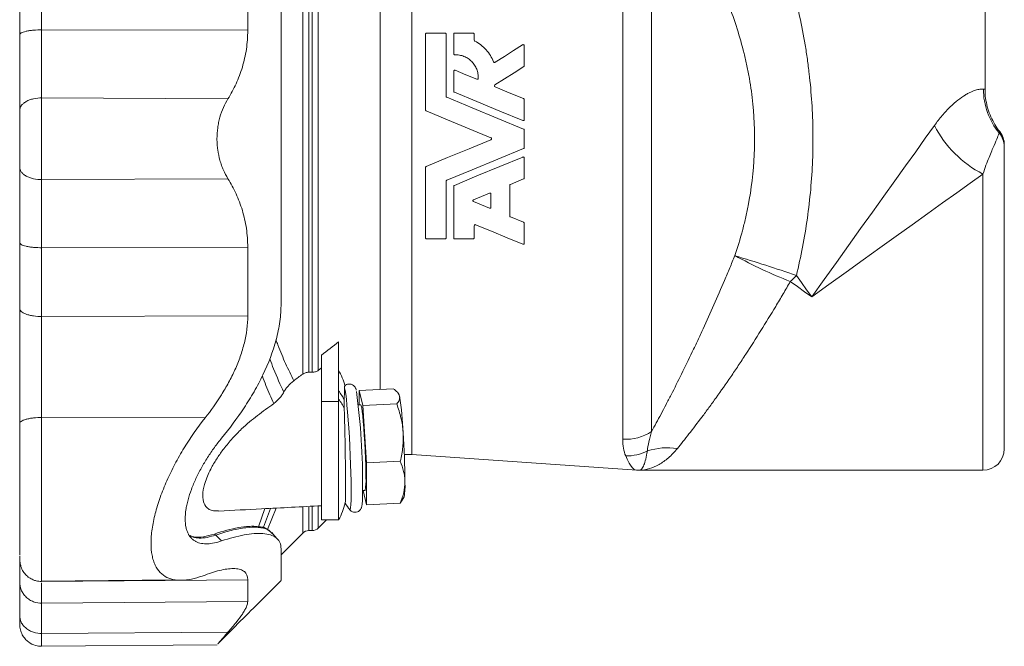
# Model space of a CAD drawing. Header units: millimetres. Extents: x 128 to 710, y 33 to 550.
# Tile 4 of 6: x 136 to 366, y 309 to 456. Entities that reach past the tile are written whole.
import ezdxf

# ---------------------------------------------------------------- set-up
doc = ezdxf.new("R2010")
doc.units = ezdxf.units.MM

msp = doc.modelspace()

# ---------------------------------------------------------------- linework, layer by layer
at = {"color": 8, "linetype": 'Continuous', "lineweight": 0}
for p, q in [((277.15, 357.73), (277.15, 505.03)), ((227.84, 501.58), (227.84, 354.16)), ((283.88, 490.15), (283.88, 359.55)), ((220.46, 486.38), (220.46, 369.36)), ((202.37, 372.91), (202.37, 482.83)), ((203.79, 482.39), (203.79, 373.35)), ((204.61, 373.36), (204.61, 482.38)), ((206.02, 481.94), (206.02, 373.8)), ((141.4, 453.3), (189.54, 453.21)), ((141.4, 437.41), (184.92, 437.19)), ((361.27, 350.46), (361.27, 419.63)), ((141.4, 418.33), (184.92, 418.55)), ((141.4, 402.44), (189.54, 402.53)), ((141.4, 386.36), (189.54, 386.52)), ((206.77, 366.54), (210.77, 366.54)), ((141.4, 362.78), (179.57, 362.69)), ((281.08, 350.46), (281.08, 350.46)), ((192.02, 337.29), (193.51, 341.5)), ((193.24, 337.16), (194.89, 341.57)), ((196.17, 341.63), (194.16, 336.61)), ((202.37, 335.78), (202.37, 341.81)), ((203.79, 341.88), (203.79, 336.37)), ((204.61, 336.37), (204.61, 341.92)), ((206.02, 341.99), (206.02, 336.96)), ((181.74, 335.57), (182.1, 335.35)), ((141.4, 324.51), (189.54, 324.9)), ((141.4, 319.43), (189.54, 319.84)), ((141.4, 312.35), (184.92, 312.66))]:
    msp.add_line(p, q, dxfattribs=at)
at = {"color": 7, "linetype": 'Continuous', "lineweight": 15}
for p, q in [((361.77, 439.47), (361.77, 500.28)), ((231.08, 452.28), (231.08, 434.58)), ((235.64, 452.52), (231.32, 452.52)), ((235.88, 437.79), (235.88, 452.28)), ((237.65, 452.28), (237.65, 447.71)), ((242.21, 452.52), (237.89, 452.52)), ((242.45, 450.9), (242.45, 452.28)), ((254.12, 444.93), (254.12, 449.61)), ((237.65, 443.65), (237.65, 438.97)), ((254.12, 432.35), (254.12, 437.03)), ((254.12, 425.83), (254.12, 429.91)), ((365.18, 429.54), (365.18, 429.53)), ((366.27, 426.46), (366.27, 426.02)), ((366.27, 426.02), (366.27, 355.46)), ((254.12, 418.71), (254.12, 423.39)), ((231.08, 421.16), (231.08, 404.76)), ((235.88, 404.76), (235.88, 417.95)), ((237.65, 416.77), (237.65, 404.76)), ((250.76, 409.85), (250.76, 417)), ((250.91, 417.22), (253.97, 418.49)), ((245.99, 415.19), (242.27, 413.65)), ((246.32, 411.89), (246.32, 414.96)), ((242.27, 413.2), (245.99, 411.67)), ((253.97, 408.36), (250.91, 409.63)), ((242.45, 404.76), (242.45, 407.58)), ((254.12, 403.46), (254.12, 408.14)), ((231.32, 404.52), (235.64, 404.52)), ((237.89, 404.52), (242.21, 404.52)), ((210.77, 380.42), (210.77, 366.54)), ((206.77, 377.38), (206.77, 366.54)), ((203.79, 373.35), (204.61, 373.36)), ((206.02, 373.8), (206.77, 374.35)), ((215.6, 369.12), (223.51, 369.51)), ((215.6, 369.12), (215.6, 365.73)), ((216.43, 365.56), (215.6, 369.12)), ((224.87, 368.15), (224.73, 368.36)), ((206.77, 366.54), (206.77, 338.89)), ((210.77, 366.54), (210.77, 338.89)), ((215.94, 365.75), (215.39, 365.72)), ((216.43, 365.56), (224.34, 365.95)), ((217.27, 352.19), (216.43, 365.56)), ((217.27, 352.19), (225.18, 352.58)), ((217.27, 342.39), (217.27, 352.19)), ((227.84, 354.16), (280.39, 350.48)), ((281.08, 350.46), (361.27, 350.46)), ((216.38, 345.74), (216.93, 345.77)), ((216.48, 345.75), (217.27, 342.39)), ((217.27, 342.39), (225.18, 342.79)), ((225.18, 342.79), (225.61, 343.48)), ((225.64, 343.46), (226.05, 344.26)), ((194.16, 336.61), (196.17, 341.63)), ((202.37, 341.82), (202.37, 335.78)), ((213.36, 341.29), (213.37, 341.26)), ((206.02, 336.96), (207.96, 338.89)), ((206.77, 338.89), (210.77, 338.89)), ((193.24, 337.16), (193.35, 337.07)), ((194.67, 336.3), (193.37, 337.1)), ((194.67, 336.3), (194.16, 336.61)), ((203.79, 336.37), (204.61, 336.37)), ((183.44, 333.96), (182.1, 335.35)), ((197.32, 330.73), (202.37, 335.78)), ((136.27, 330.36), (136.27, 329.23)), ((141.4, 324.59), (172.69, 324.87)), ((141.4, 309.36), (182.38, 309.72)), ((182.38, 309.75), (182.4, 309.77))]:
    msp.add_line(p, q, dxfattribs=at)
at = {"color": 7, "linetype": 'Continuous', "lineweight": 15, "flags": 128}
for points in [[(253.75, 449.81), (251.62, 448.45), (249.48, 447.09), (247.33, 445.72)], [(247.26, 440.43), (249.51, 441.87), (251.76, 443.3), (254.01, 444.73)], [(243.04, 441.78), (240.5, 442.83), (237.98, 443.87)], [(253.97, 437.25), (250.63, 438.63), (247.3, 440.01)], [(253.97, 430.14), (247.94, 432.63), (241.96, 435.11), (236.03, 437.57)], [(237.8, 438.75), (243.08, 436.56), (248.41, 434.35), (253.79, 432.13)], [(231.23, 434.36), (236.24, 432.28), (241.29, 430.19), (246.36, 428.09)], [(246.36, 427.65), (241.29, 425.55), (236.24, 423.46), (231.23, 421.38)], [(236.03, 418.17), (241.96, 420.63), (247.94, 423.11), (253.97, 425.6)], [(253.79, 423.61), (248.41, 421.39), (243.08, 419.18), (237.8, 416.99)], [(242.78, 407.8), (246.46, 406.27), (250.13, 404.75), (253.79, 403.24)], [(224.87, 368.15), (224.9, 368.09), (224.99, 367.78)], [(217.13, 348.7), (217.12, 350.08), (217.09, 351.64), (217.03, 353.33), (216.96, 355.1), (216.87, 356.89), (216.76, 358.64), (216.65, 360.3), (216.53, 361.82), (216.4, 363.14), (216.28, 364.22), (216.16, 365.03), (216.05, 365.55), (215.95, 365.74), (215.94, 365.75)], [(226.1, 354.12), (226.83, 354.17), (227.84, 354.16)], [(196.49, 334.39), (195.81, 335.16), (195.14, 335.92)]]:
    msp.add_lwpolyline(points, dxfattribs=at)
at = {"color": 8, "linetype": 'Continuous', "lineweight": 0, "flags": 128}
for points in [[(321.27, 390.96), (324.16, 394.99), (327.04, 399.01), (329.89, 402.98), (332.7, 406.9), (335.44, 410.73), (338.12, 414.46), (340.71, 418.07), (343.19, 421.54), (345.57, 424.86), (347.82, 428), (349.94, 430.96)], [(361.27, 419.63), (358.31, 417.51), (355.17, 415.26), (351.86, 412.88), (348.38, 410.39), (344.77, 407.81), (341.04, 405.13), (337.21, 402.38), (333.3, 399.58), (329.32, 396.73), (325.3, 393.85), (321.27, 390.96)], [(317.69, 395.94), (318.88, 394.28), (320.07, 392.62), (321.27, 390.96)], [(321.27, 390.96), (319.6, 392.15), (317.94, 393.34), (316.28, 394.53)], [(213.37, 341.26), (213.4, 341.24), (213.5, 341.33), (213.58, 341.73), (213.65, 342.44), (213.69, 343.45), (213.71, 344.72), (213.71, 346.23), (213.69, 347.95), (213.65, 349.83), (213.58, 351.85), (213.5, 353.94), (213.4, 356.08), (213.28, 358.2), (213.15, 360.26), (213.02, 362.22), (212.87, 364.03), (212.72, 365.66), (212.57, 367.06), (212.43, 368.21), (212.29, 369.08), (212.16, 369.64)]]:
    msp.add_lwpolyline(points, dxfattribs=at)
at = {"color": 8, "linetype": 'Continuous', "lineweight": 0}
for centre, radius, start, end in [((377.47, 439.46), 16.08, 179.9291, 219.5459), ((373.27, 442.96), 26.23, 207.2209, 242.7791), ((361.37, 426.01), 4.9, 0.0467, 40.8975), ((201.91, 61.56), 353.86, 70.9006, 73.3449), ((360.49, 506.15), 120.05, 241.5658, 248.3924), ((136.24, 575.99), 255.62, 314.7761, 315.2238), ((202.99, 362.86), 9.91, 23.6267, 38.2977), ((203, 360.92), 9.9, 23.4203, 38.304), ((277.87, 368.41), 10.71, 266.1225, 304.1113), ((278.07, 364.27), 10.45, 268.6467, 297.4879), ((287.61, 340.04), 15.68, 81.6404, 107.5056), ((281.06, 360.3), 9.83, 266.0574, 270.1252)]:
    msp.add_arc(centre, radius, start, end, dxfattribs=at)
at = {"color": 7, "linetype": 'Continuous', "lineweight": 15}
for centre, radius, start, end in [((361.27, 426.48), 5, 359.985, 37.8738), ((196.77, 366.09), 16, 14.7409, 28.9694), ((56.1, 347.34), 160.28, 359.5886, 7.7286), ((150.72, 356.16), 75.18, 2.4046, 8.8908), ((25.15, 346.27), 201.1, 0.4188, 3.7209), ((361.27, 355.46), 5, 270, 0), ((281.12, 360.46), 10, 265.7971, 269.8048), ((208.47, 347.83), 8.71, 346.307, 5.7496), ((211.67, 346.82), 14.61, 349.9284, 3.6119), ((196.77, 346.64), 16, 331.0306, 346.1995), ((233.17, 356.59), 25.03, 213.3717, 217.7372), ((203.79, 334.37), 2, 90, 135), ((204.61, 338.37), 2, 270, 315)]:
    msp.add_arc(centre, radius, start, end, dxfattribs=at)
at = {"color": 8, "linetype": 'Continuous', "lineweight": 0}
for points, knots in [([(301.63, 500.28), (303.75, 496.43), (305.76, 492.48), (308.56, 486.39), (309.46, 484.34), (310.75, 481.22), (311.17, 480.17), (311.99, 478.07), (312.39, 477.01), (314.33, 471.69), (315.7, 467.39), (318.03, 458.68), (318.99, 454.27), (319.93, 448.69), (320.1, 447.57), (320.42, 445.32), (320.56, 444.19), (320.95, 440.82), (321.15, 438.56), (321.59, 431.81), (321.65, 427.31), (321.3, 418.31), (320.89, 413.81), (319.94, 407.06), (319.57, 404.82), (318.71, 400.37), (318.23, 398.15), (317.69, 395.94)], [0, 0, 0, 0, 0.125, 0.125, 0.1875, 0.1875, 0.21875, 0.21875, 0.25, 0.25, 0.375, 0.375, 0.5, 0.5, 0.53125, 0.53125, 0.5625, 0.5625, 0.625, 0.625, 0.75, 0.75, 0.875, 0.875, 0.9375, 0.9375, 1, 1, 1, 1]), ([(303.33, 400.58), (303.97, 402.49), (304.56, 404.41), (305.34, 407.33), (305.58, 408.3), (306.03, 410.26), (306.24, 411.25), (307.2, 416.19), (307.68, 420.14), (308.05, 428.06), (307.94, 432.02), (307.34, 437.97), (307.07, 439.95), (306.55, 442.92), (306.36, 443.91), (305.94, 445.88), (305.72, 446.85), (304.52, 451.7), (303.3, 455.49), (301.14, 461.05), (300.36, 462.89), (299.12, 465.61), (298.69, 466.51), (297.81, 468.3), (297.35, 469.2), (295.03, 473.63), (293.01, 477.03), (288.75, 483.59), (286.49, 486.74), (284.17, 489.77)], [0, 0, 0, 0, 0.0625, 0.0625, 0.09375, 0.09375, 0.125, 0.125, 0.25, 0.25, 0.375, 0.375, 0.4375, 0.4375, 0.46875, 0.46875, 0.5, 0.5, 0.625, 0.625, 0.6875, 0.6875, 0.71875, 0.71875, 0.75, 0.75, 0.875, 0.875, 1, 1, 1, 1]), ([(141.4, 453.3), (140.8, 453.3), (140.15, 453.28), (139.2, 453.2), (138.89, 453.16), (138.3, 453.07), (138.03, 453.02), (137.52, 452.91), (137.3, 452.85), (136.91, 452.71), (136.75, 452.64), (136.38, 452.43), (136.27, 452.28), (136.27, 452.14)], [0, 0, 0, 0, 0.25, 0.25, 0.375, 0.375, 0.5, 0.5, 0.625, 0.625, 0.75, 0.75, 1, 1, 1, 1]), ([(141.4, 453.3), (141.4, 450.48), (141.4, 447.69), (141.4, 442.35), (141.4, 439.79), (141.4, 437.41)], [0, 0, 0, 0, 0.5, 0.5, 1, 1, 1, 1]), ([(349.94, 430.96), (350.54, 431.8), (351.15, 432.58), (352.08, 433.67), (352.39, 434.02), (353.02, 434.69), (353.33, 435), (354.87, 436.51), (356.04, 437.42), (357.37, 438.23), (357.62, 438.38), (358.12, 438.64), (358.36, 438.76), (359.04, 439.06), (359.45, 439.2), (360.17, 439.39), (360.48, 439.44), (361.01, 439.49), (361.23, 439.49), (361.39, 439.48)], [0, 0, 0, 0, 0.125, 0.125, 0.1875, 0.1875, 0.25, 0.25, 0.5, 0.5, 0.5625, 0.5625, 0.625, 0.625, 0.75, 0.75, 0.875, 0.875, 1, 1, 1, 1]), ([(361.39, 439.48), (361.64, 439.48), (361.89, 439.47), (361.77, 439.47), (361.76, 439.47)], [0, 0, 0, 0, 0.990623, 1, 1, 1, 1]), ([(141.4, 437.41), (140.8, 437.41), (140.15, 437.35), (139.2, 437.14), (138.89, 437.05), (138.3, 436.84), (138.03, 436.71), (137.52, 436.42), (137.3, 436.27), (136.91, 435.93), (136.75, 435.76), (136.38, 435.22), (136.27, 434.85), (136.27, 434.5)], [0, 0, 0, 0, 0.25, 0.25, 0.375, 0.375, 0.5, 0.5, 0.625, 0.625, 0.75, 0.75, 1, 1, 1, 1]), ([(141.4, 437.41), (141.4, 436.76), (141.4, 436.06), (141.4, 434.57), (141.4, 433.79), (141.4, 432.17), (141.4, 431.33), (141.4, 429.62), (141.4, 428.74), (141.4, 427), (141.4, 426.12), (141.4, 424.41), (141.4, 423.57), (141.4, 421.95), (141.4, 421.17), (141.4, 419.68), (141.4, 418.98), (141.4, 418.33)], [0, 0, 0, 0, 0.125, 0.125, 0.25, 0.25, 0.375, 0.375, 0.5, 0.5, 0.625, 0.625, 0.75, 0.75, 0.875, 0.875, 1, 1, 1, 1]), ([(365.07, 429.22), (364.98, 429), (364.85, 428.65), (364.45, 427.69), (364.19, 427.08), (363.54, 425.52), (363.14, 424.6), (362.47, 422.93), (362.23, 422.33), (361.75, 421.05), (361.51, 420.36), (361.27, 419.63)], [0, 0, 0, 0, 0.25, 0.25, 0.5, 0.5, 0.75, 0.75, 0.875, 0.875, 1, 1, 1, 1]), ([(365.18, 429.53), (365.18, 429.52), (365.17, 429.5), (365.1, 429.3), (365.07, 429.22)], [0, 0, 0, 0, 0.640548, 1, 1, 1, 1]), ([(141.4, 418.33), (140.8, 418.33), (140.15, 418.39), (139.2, 418.6), (138.89, 418.69), (138.3, 418.91), (138.03, 419.03), (137.52, 419.32), (137.3, 419.47), (136.91, 419.81), (136.75, 419.98), (136.38, 420.52), (136.27, 420.89), (136.27, 421.24)], [0, 0, 0, 0, 0.25, 0.25, 0.375, 0.375, 0.5, 0.5, 0.625, 0.625, 0.75, 0.75, 1, 1, 1, 1]), ([(141.4, 402.44), (141.4, 405.26), (141.4, 408.05), (141.4, 413.39), (141.4, 415.95), (141.4, 418.33)], [0, 0, 0, 0, 0.5, 0.5, 1, 1, 1, 1]), ([(141.4, 402.44), (140.8, 402.44), (140.15, 402.46), (139.2, 402.54), (138.89, 402.58), (138.3, 402.67), (138.03, 402.72), (137.52, 402.83), (137.3, 402.89), (136.91, 403.03), (136.75, 403.1), (136.38, 403.31), (136.27, 403.46), (136.27, 403.6)], [0, 0, 0, 0, 0.25, 0.25, 0.375, 0.375, 0.5, 0.5, 0.625, 0.625, 0.75, 0.75, 1, 1, 1, 1]), ([(283.88, 359.55), (284.58, 360.81), (285.31, 362.16), (286.46, 364.31), (286.85, 365.05), (287.64, 366.55), (288.04, 367.32), (289.24, 369.65), (290.05, 371.27), (291.7, 374.61), (292.54, 376.33), (293.81, 379), (294.23, 379.9), (295.08, 381.7), (295.5, 382.61), (296.76, 385.36), (297.59, 387.22), (299.25, 390.98), (300.08, 392.88), (301.31, 395.77), (301.72, 396.74), (302.53, 398.66), (302.93, 399.62), (303.33, 400.58)], [0, 0, 0, 0, 0.125, 0.125, 0.1875, 0.1875, 0.25, 0.25, 0.375, 0.375, 0.5, 0.5, 0.5625, 0.5625, 0.625, 0.625, 0.75, 0.75, 0.875, 0.875, 0.9375, 0.9375, 1, 1, 1, 1]), ([(316.28, 394.53), (315.73, 393.57), (315.16, 392.6), (314.03, 390.67), (313.45, 389.7), (311.72, 386.82), (310.56, 384.93), (308.24, 381.21), (307.07, 379.38), (305.3, 376.67), (304.71, 375.78), (303.54, 374.02), (302.96, 373.16), (301.22, 370.62), (300.08, 368.99), (298.39, 366.63), (297.83, 365.86), (297, 364.73), (296.73, 364.36), (296.18, 363.62), (295.92, 363.26), (294.58, 361.49), (293.56, 360.16), (291.64, 357.71), (290.73, 356.58), (289.89, 355.56)], [0, 0, 0, 0, 0.0625, 0.0625, 0.125, 0.125, 0.25, 0.25, 0.375, 0.375, 0.4375, 0.4375, 0.5, 0.5, 0.625, 0.625, 0.6875, 0.6875, 0.71875, 0.71875, 0.75, 0.75, 0.875, 0.875, 1, 1, 1, 1]), ([(141.4, 386.36), (140.8, 386.36), (140.15, 386.4), (139.2, 386.54), (138.89, 386.6), (138.3, 386.74), (138.03, 386.82), (137.52, 387.01), (137.3, 387.11), (136.91, 387.33), (136.75, 387.44), (136.38, 387.79), (136.27, 388.04), (136.27, 388.26)], [0, 0, 0, 0, 0.25, 0.25, 0.375, 0.375, 0.5, 0.5, 0.625, 0.625, 0.75, 0.75, 1, 1, 1, 1]), ([(141.4, 362.78), (141.4, 364.67), (141.4, 366.63), (141.4, 370.62), (141.4, 372.65), (141.4, 376.69), (141.4, 378.7), (141.4, 382.63), (141.4, 384.54), (141.4, 386.36)], [0, 0, 0, 0, 0.25, 0.25, 0.5, 0.5, 0.75, 0.75, 1, 1, 1, 1]), ([(196.13, 380.95), (196.27, 380.54), (197, 378.52), (198.39, 375.31), (199.65, 372.67), (200.28, 371.35)], [0, 0, 0, 0, 0.112065, 0.554904, 1, 1, 1, 1]), ([(197.97, 368.72), (197.16, 370.45), (196.04, 372.85), (194.98, 375.69), (194.69, 376.47)], [0, 0, 0, 0, 0.723002, 1, 1, 1, 1]), ([(195.62, 366.04), (195, 367.41), (194.1, 369.43), (193.23, 371.73), (192.95, 372.47)], [0, 0, 0, 0, 0.677817, 1, 1, 1, 1]), ([(141.4, 362.78), (140.8, 362.78), (140.15, 362.75), (139.2, 362.65), (138.89, 362.61), (138.3, 362.5), (138.03, 362.44), (137.52, 362.3), (137.3, 362.22), (136.91, 362.06), (136.75, 361.98), (136.38, 361.71), (136.27, 361.53), (136.27, 361.36)], [0, 0, 0, 0, 0.25, 0.25, 0.375, 0.375, 0.5, 0.5, 0.625, 0.625, 0.75, 0.75, 1, 1, 1, 1]), ([(141.4, 362.78), (141.4, 361.3), (141.4, 358.23), (141.4, 353.28), (141.4, 348.05), (141.4, 342.75), (141.4, 337.68), (141.4, 333.14), (141.4, 329.41), (141.4, 326.71), (141.4, 325.09), (141.4, 324.8), (141.4, 324.68)], [0, 0, 0, 0, 0.085782, 0.178487, 0.277589, 0.382095, 0.490543, 0.601075, 0.711607, 0.820055, 0.924561, 1, 1, 1, 1]), ([(289.89, 355.56), (289.22, 354.73), (288.52, 354.01), (287.08, 352.76), (286.35, 352.24), (284.87, 351.39), (284.13, 351.07), (282.62, 350.62), (281.85, 350.49), (281.08, 350.46)], [0, 0, 0, 0, 0.25, 0.25, 0.5, 0.5, 0.75, 0.75, 1, 1, 1, 1]), ([(282.89, 355), (282.66, 353.56), (282.38, 352.46), (282, 351.51), (281.92, 351.34), (281.75, 351.05), (281.67, 350.92), (281.42, 350.61), (281.25, 350.49), (281.08, 350.46)], [0, 0, 0, 0, 0.5, 0.5, 0.625, 0.625, 0.75, 0.75, 1, 1, 1, 1]), ([(280.39, 350.49), (279.97, 350.54), (279.56, 350.85), (278.72, 351.96), (278.28, 352.77), (277.82, 353.82)], [0, 0, 0, 0, 0.5, 0.5, 1, 1, 1, 1]), ([(141.4, 319.43), (140.8, 319.43), (140.15, 319.53), (139.2, 319.89), (138.89, 320.04), (138.3, 320.41), (138.03, 320.62), (137.52, 321.11), (137.3, 321.38), (136.91, 321.95), (136.75, 322.25), (136.38, 323.17), (136.27, 323.8), (136.27, 324.39)], [0, 0, 0, 0, 0.25, 0.25, 0.375, 0.375, 0.5, 0.5, 0.625, 0.625, 0.75, 0.75, 1, 1, 1, 1]), ([(141.4, 319.43), (141.4, 320.21), (141.4, 321.53), (141.4, 323.43), (141.4, 324.21)], [0, 0, 0, 0, 0.591096, 1, 1, 1, 1]), ([(141.4, 319.43), (141.4, 318.77), (141.4, 317.83), (141.4, 315.45), (141.4, 314.01), (141.4, 312.35)], [0, 0, 0, 0, 0.5, 0.5, 1, 1, 1, 1]), ([(141.4, 312.35), (140.8, 312.35), (140.15, 312.43), (139.2, 312.74), (138.89, 312.86), (138.3, 313.18), (138.03, 313.36), (137.52, 313.77), (137.3, 313.99), (136.91, 314.47), (136.75, 314.73), (136.38, 315.5), (136.27, 316.04), (136.27, 316.53)], [0, 0, 0, 0, 0.25, 0.25, 0.375, 0.375, 0.5, 0.5, 0.625, 0.625, 0.75, 0.75, 1, 1, 1, 1]), ([(141.4, 309.46), (141.4, 309.43), (141.4, 309.33), (141.4, 309.85), (141.4, 310.81), (141.4, 311.84), (141.4, 312.35)], [0, 0, 0, 0, 0.1249509, 0.4249227, 0.7180022, 1, 1, 1, 1])]:
    msp.add_open_spline(points, degree=3, knots=knots, dxfattribs=at)
for points in [[(141.4, 469.38), (141.4, 464.16), (141.4, 458.77), (141.4, 453.3)], [(141.4, 386.36), (141.4, 391.58), (141.4, 396.97), (141.4, 402.44)], [(283.88, 359.55), (283.37, 357.81), (283.04, 356.29), (282.89, 355)], [(277.82, 353.82), (277.36, 354.89), (277.15, 356.19), (277.15, 357.73)]]:
    msp.add_open_spline(points, degree=3, dxfattribs=at)
at = {"color": 7, "linetype": 'Continuous', "lineweight": 15}
for points in [[(189.54, 469.22), (189.54, 464.02), (189.54, 458.66), (189.54, 453.21)], [(136.27, 467.48), (136.27, 462.5), (136.27, 457.36), (136.27, 452.14)], [(242.58, 450.69), (242.5, 450.73), (242.45, 450.81), (242.45, 450.9)], [(254.01, 444.73), (254.08, 444.77), (254.12, 444.85), (254.12, 444.93)], [(136.27, 388.26), (136.27, 393.24), (136.27, 398.38), (136.27, 403.6)], [(189.54, 386.52), (189.54, 391.72), (189.54, 397.08), (189.54, 402.53)], [(206.77, 377.38), (208.1, 378.39), (209.44, 379.41), (210.77, 380.42)], [(200.28, 371.35), (200.98, 371.87), (201.68, 372.39), (202.37, 372.91)], [(212.08, 364.86), (212.06, 365.56), (212.06, 366.22), (212.07, 366.83)], [(136.27, 329.23), (136.27, 327.24), (136.27, 325.61), (136.27, 324.39)], [(189.54, 324.9), (189.54, 322.81), (189.54, 321.12), (189.54, 319.84)]]:
    msp.add_open_spline(points, degree=3, dxfattribs=at)
for points, knots in [([(197.32, 389.42), (197.32, 392.4), (197.32, 395.45), (197.32, 401.69), (197.32, 404.88), (197.32, 411.34), (197.32, 414.62), (197.32, 421.22), (197.32, 424.55), (197.32, 431.19), (197.32, 434.52), (197.32, 441.12), (197.32, 444.4), (197.32, 450.86), (197.32, 454.05), (197.32, 460.29), (197.32, 463.35), (197.32, 466.32)], [0, 0, 0, 0, 0.125, 0.125, 0.25, 0.25, 0.375, 0.375, 0.5, 0.5, 0.625, 0.625, 0.75, 0.75, 0.875, 0.875, 1, 1, 1, 1]), ([(184.92, 437.19), (185.62, 438.32), (186.25, 439.5), (187.38, 441.96), (187.87, 443.24), (188.48, 445.27), (188.66, 445.96), (188.98, 447.37), (189.11, 448.07), (189.43, 450.23), (189.54, 451.7), (189.54, 453.21)], [0, 0, 0, 0, 0.25, 0.25, 0.5, 0.5, 0.625, 0.625, 0.75, 0.75, 1, 1, 1, 1]), ([(136.27, 434.5), (136.27, 437.14), (136.27, 439.98), (136.27, 445.92), (136.27, 449.01), (136.27, 452.14)], [0, 0, 0, 0, 0.5, 0.5, 1, 1, 1, 1]), ([(231.32, 452.52), (231.25, 452.52), (231.19, 452.49), (231.1, 452.4), (231.08, 452.34), (231.08, 452.28)], [0, 0, 0, 0, 0.5, 0.5, 1, 1, 1, 1]), ([(235.88, 452.28), (235.88, 452.34), (235.85, 452.4), (235.77, 452.49), (235.7, 452.52), (235.64, 452.52)], [0, 0, 0, 0, 0.5, 0.5, 1, 1, 1, 1]), ([(237.89, 452.52), (237.82, 452.52), (237.76, 452.49), (237.67, 452.4), (237.65, 452.34), (237.65, 452.28)], [0, 0, 0, 0, 0.5, 0.5, 1, 1, 1, 1]), ([(242.45, 452.28), (242.45, 452.34), (242.42, 452.4), (242.34, 452.49), (242.27, 452.52), (242.21, 452.52)], [0, 0, 0, 0, 0.5, 0.5, 1, 1, 1, 1]), ([(246.98, 445.83), (246.77, 446.35), (246.51, 446.85), (245.92, 447.78), (245.59, 448.23), (244.83, 449.06), (244.42, 449.44), (243.55, 450.12), (243.08, 450.42), (242.58, 450.69)], [0, 0, 0, 0, 0.25, 0.25, 0.5, 0.5, 0.75, 0.75, 1, 1, 1, 1]), ([(254.12, 449.61), (254.12, 449.69), (254.07, 449.77), (253.96, 449.84), (253.92, 449.85), (253.83, 449.85), (253.79, 449.83), (253.75, 449.81)], [0, 0, 0, 0, 0.5, 0.5, 0.75, 0.75, 1, 1, 1, 1]), ([(237.65, 447.71), (237.65, 447.65), (237.67, 447.59), (237.77, 447.5), (237.83, 447.47), (237.9, 447.47)], [0, 0, 0, 0, 0.5, 0.5, 1, 1, 1, 1]), ([(237.9, 447.47), (238.27, 447.49), (238.64, 447.46), (239.36, 447.34), (239.71, 447.24), (240.39, 446.97), (240.71, 446.8), (241.17, 446.5), (241.31, 446.39), (241.59, 446.16), (241.86, 445.92), (242.1, 445.65), (242.32, 445.37), (242.43, 445.22), (242.72, 444.76), (242.89, 444.45), (243.15, 443.78), (243.24, 443.42), (243.36, 442.71), (243.39, 442.35), (243.37, 441.99)], [0, 0, 0, 0, 0.125, 0.125, 0.25, 0.25, 0.375, 0.375, 0.4375, 0.4375, 0.5, 0.5625, 0.5625, 0.625, 0.625, 0.75, 0.75, 0.875, 0.875, 1, 1, 1, 1]), ([(237.98, 443.87), (237.91, 443.9), (237.82, 443.89), (237.69, 443.8), (237.65, 443.73), (237.65, 443.65)], [0, 0, 0, 0, 0.5, 0.5, 1, 1, 1, 1]), ([(247.33, 445.72), (247.27, 445.68), (247.19, 445.68), (247.06, 445.72), (247.01, 445.77), (246.98, 445.83)], [0, 0, 0, 0, 0.5, 0.5, 1, 1, 1, 1]), ([(243.37, 441.99), (243.37, 441.91), (243.33, 441.84), (243.2, 441.75), (243.11, 441.75), (243.04, 441.78)], [0, 0, 0, 0, 0.5, 0.5, 1, 1, 1, 1]), ([(247.3, 440.01), (247.22, 440.04), (247.16, 440.12), (247.15, 440.3), (247.19, 440.39), (247.26, 440.43)], [0, 0, 0, 0, 0.5, 0.5, 1, 1, 1, 1]), ([(365.19, 429.54), (365.17, 429.57), (364.72, 430.08), (364, 431.23), (363.08, 432.98), (362.39, 434.86), (361.95, 436.82), (361.75, 438.37), (361.79, 439.26), (361.8, 439.47)], [0, 0, 0, 0, 0.008962, 0.191526, 0.376751, 0.563684, 0.751716, 0.940435, 1, 1, 1, 1]), ([(184.92, 418.55), (184.53, 419.18), (184.17, 419.86), (183.7, 420.93), (183.55, 421.29), (183.28, 422.05), (183.15, 422.44), (182.82, 423.63), (182.65, 424.45), (182.47, 425.71), (182.43, 426.13), (182.37, 426.99), (182.35, 427.43), (182.35, 428.72), (182.41, 429.57), (182.58, 430.84), (182.65, 431.26), (182.83, 432.09), (182.93, 432.49), (183.26, 433.68), (183.53, 434.43), (184.17, 435.88), (184.52, 436.56), (184.92, 437.19)], [0, 0, 0, 0, 0.125, 0.125, 0.1875, 0.1875, 0.25, 0.25, 0.375, 0.375, 0.4375, 0.4375, 0.5, 0.5, 0.625, 0.625, 0.6875, 0.6875, 0.75, 0.75, 0.875, 0.875, 1, 1, 1, 1]), ([(236.03, 437.57), (235.98, 437.59), (235.94, 437.62), (235.89, 437.7), (235.88, 437.74), (235.88, 437.79)], [0, 0, 0, 0, 0.5, 0.5, 1, 1, 1, 1]), ([(237.65, 438.97), (237.65, 438.93), (237.66, 438.88), (237.71, 438.8), (237.75, 438.77), (237.8, 438.75)], [0, 0, 0, 0, 0.5, 0.5, 1, 1, 1, 1]), ([(254.12, 437.03), (254.12, 437.07), (254.1, 437.12), (254.05, 437.2), (254.01, 437.23), (253.97, 437.25)], [0, 0, 0, 0, 0.5, 0.5, 1, 1, 1, 1]), ([(136.27, 434.5), (136.27, 433.59), (136.27, 432.55), (136.27, 430.3), (136.27, 429.08), (136.27, 426.66), (136.27, 425.44), (136.27, 423.19), (136.27, 422.15), (136.27, 421.24)], [0, 0, 0, 0, 0.25, 0.25, 0.5, 0.5, 0.75, 0.75, 1, 1, 1, 1]), ([(231.08, 434.58), (231.08, 434.54), (231.09, 434.49), (231.14, 434.41), (231.18, 434.38), (231.23, 434.36)], [0, 0, 0, 0, 0.5, 0.5, 1, 1, 1, 1]), ([(253.79, 432.13), (253.86, 432.1), (253.94, 432.11), (254.08, 432.19), (254.12, 432.27), (254.12, 432.35)], [0, 0, 0, 0, 0.5, 0.5, 1, 1, 1, 1]), ([(254.12, 429.91), (254.12, 429.96), (254.1, 430.01), (254.05, 430.09), (254.01, 430.12), (253.97, 430.14)], [0, 0, 0, 0, 0.5, 0.5, 1, 1, 1, 1]), ([(246.36, 428.09), (246.4, 428.07), (246.44, 428.04), (246.49, 427.96), (246.51, 427.92), (246.51, 427.82), (246.49, 427.78), (246.44, 427.7), (246.4, 427.67), (246.36, 427.65)], [0, 0, 0, 0, 0.25, 0.25, 0.5, 0.5, 0.75, 0.75, 1, 1, 1, 1]), ([(253.97, 425.6), (254.01, 425.62), (254.05, 425.65), (254.1, 425.73), (254.12, 425.78), (254.12, 425.83)], [0, 0, 0, 0, 0.5, 0.5, 1, 1, 1, 1]), ([(254.12, 423.39), (254.12, 423.47), (254.08, 423.55), (253.95, 423.63), (253.86, 423.64), (253.79, 423.61)], [0, 0, 0, 0, 0.5, 0.5, 1, 1, 1, 1]), ([(136.27, 421.24), (136.27, 418.6), (136.27, 415.76), (136.27, 409.82), (136.27, 406.73), (136.27, 403.6)], [0, 0, 0, 0, 0.5, 0.5, 1, 1, 1, 1]), ([(231.23, 421.38), (231.18, 421.36), (231.14, 421.33), (231.09, 421.25), (231.08, 421.2), (231.08, 421.16)], [0, 0, 0, 0, 0.5, 0.5, 1, 1, 1, 1]), ([(253.97, 418.49), (254.01, 418.51), (254.05, 418.54), (254.1, 418.62), (254.12, 418.67), (254.12, 418.71)], [0, 0, 0, 0, 0.5, 0.5, 1, 1, 1, 1]), ([(184.92, 418.55), (185.62, 417.42), (186.25, 416.25), (187.38, 413.78), (187.87, 412.5), (188.48, 410.47), (188.66, 409.78), (188.98, 408.37), (189.11, 407.67), (189.43, 405.51), (189.54, 404.04), (189.54, 402.53)], [0, 0, 0, 0, 0.25, 0.25, 0.5, 0.5, 0.625, 0.625, 0.75, 0.75, 1, 1, 1, 1]), ([(235.88, 417.95), (235.88, 418), (235.89, 418.04), (235.94, 418.12), (235.98, 418.15), (236.03, 418.17)], [0, 0, 0, 0, 0.5, 0.5, 1, 1, 1, 1]), ([(237.8, 416.99), (237.75, 416.97), (237.71, 416.94), (237.66, 416.86), (237.65, 416.81), (237.65, 416.77)], [0, 0, 0, 0, 0.5, 0.5, 1, 1, 1, 1]), ([(250.76, 417), (250.76, 417.05), (250.77, 417.1), (250.82, 417.17), (250.86, 417.2), (250.91, 417.22)], [0, 0, 0, 0, 0.5, 0.5, 1, 1, 1, 1]), ([(246.32, 414.96), (246.32, 415.04), (246.28, 415.12), (246.15, 415.21), (246.06, 415.22), (245.99, 415.19)], [0, 0, 0, 0, 0.5, 0.5, 1, 1, 1, 1]), ([(242.27, 413.65), (242.23, 413.63), (242.19, 413.6), (242.14, 413.52), (242.12, 413.47), (242.12, 413.38), (242.14, 413.33), (242.19, 413.25), (242.23, 413.22), (242.27, 413.2)], [0, 0, 0, 0, 0.25, 0.25, 0.5, 0.5, 0.75, 0.75, 1, 1, 1, 1]), ([(245.99, 411.67), (246.06, 411.64), (246.15, 411.64), (246.28, 411.73), (246.32, 411.81), (246.32, 411.89)], [0, 0, 0, 0, 0.5, 0.5, 1, 1, 1, 1]), ([(250.91, 409.63), (250.86, 409.65), (250.82, 409.68), (250.77, 409.76), (250.76, 409.8), (250.76, 409.85)], [0, 0, 0, 0, 0.5, 0.5, 1, 1, 1, 1]), ([(242.45, 407.58), (242.45, 407.65), (242.49, 407.73), (242.62, 407.82), (242.71, 407.83), (242.78, 407.8)], [0, 0, 0, 0, 0.5, 0.5, 1, 1, 1, 1]), ([(254.12, 408.14), (254.12, 408.18), (254.1, 408.23), (254.05, 408.31), (254.01, 408.34), (253.97, 408.36)], [0, 0, 0, 0, 0.5, 0.5, 1, 1, 1, 1]), ([(231.08, 404.76), (231.08, 404.7), (231.1, 404.64), (231.19, 404.55), (231.25, 404.52), (231.32, 404.52)], [0, 0, 0, 0, 0.5, 0.5, 1, 1, 1, 1]), ([(235.64, 404.52), (235.7, 404.52), (235.77, 404.55), (235.85, 404.63), (235.88, 404.7), (235.88, 404.76)], [0, 0, 0, 0, 0.5, 0.5, 1, 1, 1, 1]), ([(237.65, 404.76), (237.65, 404.7), (237.67, 404.64), (237.76, 404.55), (237.82, 404.52), (237.89, 404.52)], [0, 0, 0, 0, 0.5, 0.5, 1, 1, 1, 1]), ([(242.21, 404.52), (242.27, 404.52), (242.34, 404.55), (242.42, 404.63), (242.45, 404.7), (242.45, 404.76)], [0, 0, 0, 0, 0.5, 0.5, 1, 1, 1, 1]), ([(253.79, 403.24), (253.86, 403.21), (253.95, 403.22), (254.08, 403.31), (254.12, 403.38), (254.12, 403.46)], [0, 0, 0, 0, 0.5, 0.5, 1, 1, 1, 1]), ([(183.44, 357.99), (185.29, 360.24), (187.05, 362.58), (189.49, 366.27), (190.27, 367.52), (191.38, 369.46), (191.75, 370.11), (192.44, 371.43), (192.78, 372.09), (194.37, 375.41), (195.42, 378.13), (196.35, 381.65), (196.52, 382.36), (196.81, 383.79), (196.93, 384.5), (197.22, 386.62), (197.32, 388.03), (197.32, 389.42)], [0, 0, 0, 0, 0.25, 0.25, 0.375, 0.375, 0.4375, 0.4375, 0.5, 0.5, 0.75, 0.75, 0.8125, 0.8125, 0.875, 0.875, 1, 1, 1, 1]), ([(136.27, 388.26), (136.27, 386.18), (136.27, 384), (136.27, 379.52), (136.27, 377.23), (136.27, 372.62), (136.27, 370.31), (136.27, 365.76), (136.27, 363.52), (136.27, 361.36)], [0, 0, 0, 0, 0.25, 0.25, 0.5, 0.5, 0.75, 0.75, 1, 1, 1, 1]), ([(189.54, 386.52), (189.54, 384.43), (189.26, 382.32), (188.62, 379.68), (188.47, 379.15), (188.16, 378.09), (187.98, 377.56), (187.43, 375.98), (187.01, 374.95), (186.1, 372.93), (185.6, 371.93), (184.54, 369.97), (183.97, 369.01), (182.2, 366.19), (180.92, 364.4), (179.57, 362.69)], [0, 0, 0, 0, 0.25, 0.25, 0.3125, 0.3125, 0.375, 0.375, 0.5, 0.5, 0.625, 0.625, 0.75, 0.75, 1, 1, 1, 1]), ([(203.79, 373.35), (203.66, 373.35), (203.53, 373.34), (203.27, 373.31), (203.14, 373.28), (202.9, 373.2), (202.79, 373.15), (202.57, 373.05), (202.47, 372.98), (202.37, 372.91)], [0, 0, 0, 0, 0.25, 0.25, 0.5, 0.5, 0.75, 0.75, 1, 1, 1, 1]), ([(206.02, 373.8), (205.93, 373.73), (205.83, 373.67), (205.61, 373.56), (205.5, 373.51), (205.25, 373.43), (205.13, 373.41), (204.87, 373.37), (204.74, 373.36), (204.61, 373.36)], [0, 0, 0, 0, 0.25, 0.25, 0.5, 0.5, 0.75, 0.75, 1, 1, 1, 1]), ([(200.28, 371.35), (199.77, 370.97), (199.33, 370.57), (198.75, 369.91), (198.57, 369.68), (198.24, 369.21), (198.1, 368.97), (197.97, 368.72)], [0, 0, 0, 0, 0.5, 0.5, 0.75, 0.75, 1, 1, 1, 1]), ([(214.88, 369.19), (214.85, 369.3), (214.8, 369.49), (214.67, 369.79), (214.42, 370.14), (214.02, 370.47), (213.44, 370.65), (212.85, 370.59), (212.41, 370.39), (212.26, 370.22), (212.21, 370.17)], [0, 0, 0, 0, 0.195112, 0.352273, 0.46677, 0.58437, 0.708621, 0.834774, 0.949255, 1, 1, 1, 1]), ([(197.97, 368.72), (197.84, 368.47), (197.69, 368.23), (197.37, 367.75), (197.18, 367.52), (196.59, 366.84), (196.13, 366.43), (195.62, 366.04)], [0, 0, 0, 0, 0.25, 0.25, 0.5, 0.5, 1, 1, 1, 1]), ([(212.07, 366.83), (212.09, 367.47), (212.1, 368.03), (212.12, 368.73), (212.13, 368.95), (212.14, 369.33), (212.15, 369.5), (212.16, 369.64)], [0, 0, 0, 0, 0.5, 0.5, 0.75, 0.75, 1, 1, 1, 1]), ([(212.16, 369.64), (212.16, 369.68), (212.17, 369.91), (212.19, 370.16), (212.21, 370.16), (212.22, 370.16)], [0, 0, 0, 0, 0.0933744, 0.6674629, 1, 1, 1, 1]), ([(223.51, 369.51), (223.9, 369.24), (224.24, 368.96), (224.75, 368.38), (224.92, 368.09), (224.99, 367.78)], [0, 0, 0, 0, 0.5, 0.5, 1, 1, 1, 1]), ([(195.62, 366.04), (194.35, 365.13), (191.84, 363.3), (188.58, 360.65), (185.96, 357.96), (184.05, 355.69), (182.41, 353.39), (181.19, 351.35), (180.27, 349.49), (179.47, 347.47), (178.93, 345.17), (179.07, 343.04), (179.8, 341.79), (180.76, 341.18), (181.7, 340.91), (182.41, 340.97), (182.74, 340.99)], [0, 0, 0, 0, 0.1302755, 0.2599903, 0.3377748, 0.4154846, 0.4789181, 0.542249, 0.5874441, 0.6325898, 0.7086899, 0.7849695, 0.857834, 0.9083287, 0.9588933, 1, 1, 1, 1]), ([(224.99, 367.78), (225.03, 367.63), (225.04, 367.48), (225.01, 367.17), (224.97, 367.02), (224.8, 366.56), (224.6, 366.25), (224.34, 365.95)], [0, 0, 0, 0, 0.25, 0.25, 0.5, 0.5, 1, 1, 1, 1]), ([(224.34, 365.95), (224.74, 364.87), (225.08, 363.78), (225.59, 361.58), (225.76, 360.46), (225.83, 359.32)], [0, 0, 0, 0, 0.5, 0.5, 1, 1, 1, 1]), ([(212.08, 364.86), (212.1, 364.27), (212.14, 363.08), (212.19, 361.04), (212.24, 358.87), (212.28, 356.63), (212.32, 354.35), (212.35, 352.15), (212.37, 350.04), (212.38, 348.12), (212.38, 346.42), (212.38, 345), (212.36, 343.89), (212.34, 343.17), (212.32, 342.82), (212.3, 342.83), (212.3, 342.83)], [0, 0, 0, 0, 0.0746342, 0.151413, 0.2263799, 0.3035152, 0.3785899, 0.4558306, 0.5311048, 0.6085509, 0.6840202, 0.7616735, 0.8372159, 0.9149544, 0.9903992, 1, 1, 1, 1]), ([(136.27, 330.67), (136.27, 330.93), (136.27, 331.62), (136.27, 333.69), (136.27, 336.75), (136.27, 340.53), (136.27, 344.74), (136.27, 349.14), (136.27, 353.48), (136.27, 357.58), (136.27, 360.14), (136.27, 361.36)], [0, 0, 0, 0, 0.072856, 0.195466, 0.320432, 0.445398, 0.568008, 0.686161, 0.798204, 0.903016, 1, 1, 1, 1]), ([(179.57, 362.69), (177.81, 360.46), (176.18, 358.13), (174.3, 355.05), (173.93, 354.43), (173.21, 353.17), (172.86, 352.53), (171.84, 350.61), (171.22, 349.32), (170.07, 346.74), (169.55, 345.44), (168.86, 343.49), (168.65, 342.84), (168.26, 341.57), (168.08, 340.95), (167.61, 339.1), (167.36, 337.9), (167.11, 336.16), (167.05, 335.59), (166.97, 334.49), (166.95, 333.96), (166.94, 332.43), (167.03, 331.48), (167.27, 330.19), (167.37, 329.78), (167.62, 329.01), (167.76, 328.65), (168.24, 327.65), (168.63, 327.08), (169.55, 326.12), (170.07, 325.74), (171.22, 325.18), (171.85, 324.99), (173.21, 324.78), (173.93, 324.76), (176.18, 324.94), (177.81, 325.35), (179.57, 326.01)], [0, 0, 0, 0, 0.125, 0.125, 0.15625, 0.15625, 0.1875, 0.1875, 0.25, 0.25, 0.3125, 0.3125, 0.34375, 0.34375, 0.375, 0.375, 0.4375, 0.4375, 0.46875, 0.46875, 0.5, 0.5, 0.5625, 0.5625, 0.59375, 0.59375, 0.625, 0.625, 0.6875, 0.6875, 0.75, 0.75, 0.8125, 0.8125, 0.875, 0.875, 1, 1, 1, 1]), ([(225.83, 359.32), (225.87, 358.75), (225.88, 358.18), (225.85, 357.05), (225.81, 356.49), (225.64, 354.8), (225.44, 353.69), (225.18, 352.58)], [0, 0, 0, 0, 0.25, 0.25, 0.5, 0.5, 1, 1, 1, 1]), ([(174.93, 339.08), (174.93, 339.75), (174.99, 340.46), (175.15, 341.58), (175.22, 341.96), (175.39, 342.75), (175.48, 343.15), (175.81, 344.36), (176.08, 345.18), (176.54, 346.43), (176.71, 346.85), (177.06, 347.69), (177.25, 348.11), (177.83, 349.37), (178.26, 350.19), (178.94, 351.43), (179.17, 351.83), (179.65, 352.65), (179.9, 353.05), (180.67, 354.25), (181.19, 355.02), (182.29, 356.54), (182.86, 357.27), (183.44, 357.99)], [0, 0, 0, 0, 0.125, 0.125, 0.1875, 0.1875, 0.25, 0.25, 0.375, 0.375, 0.4375, 0.4375, 0.5, 0.5, 0.625, 0.625, 0.6875, 0.6875, 0.75, 0.75, 0.875, 0.875, 1, 1, 1, 1]), ([(226.25, 347.74), (226.25, 348.15), (226.22, 348.57), (226.13, 349.4), (226.05, 349.81), (225.77, 351.02), (225.5, 351.81), (225.18, 352.58)], [0, 0, 0, 0, 0.25, 0.25, 0.5, 0.5, 1, 1, 1, 1]), ([(225.18, 342.79), (225.5, 343.6), (225.78, 344.43), (226.15, 346.08), (226.25, 346.91), (226.25, 347.74)], [0, 0, 0, 0, 0.5, 0.5, 1, 1, 1, 1]), ([(213.3, 341.39), (213.33, 341.34), (213.4, 341.2), (213.72, 340.89), (214.25, 340.65), (214.86, 340.63), (215.4, 340.84), (215.77, 341.15), (215.98, 341.47), (216.11, 341.76), (216.19, 342.06), (216.26, 342.48), (216.32, 343.12), (216.36, 344.1), (216.38, 345.11), (216.38, 345.85), (216.38, 346.11)], [0, 0, 0, 0, 0.026244, 0.07055, 0.117263, 0.165431, 0.212046, 0.251226, 0.288805, 0.331405, 0.387848, 0.476995, 0.627865, 0.769205, 0.91842, 1, 1, 1, 1]), ([(182.74, 340.94), (186.09, 341.11), (194.1, 341.53), (202.11, 341.94), (206.77, 342.18)], [0, 0, 0, 0, 0.418316, 1, 1, 1, 1]), ([(174.93, 339.08), (174.93, 338.4), (174.99, 337.79), (175.15, 336.95), (175.22, 336.68), (175.39, 336.18), (175.48, 335.94), (175.81, 335.27), (176.08, 334.9), (176.54, 334.42), (176.71, 334.28), (177.06, 334.02), (177.25, 333.91), (177.83, 333.61), (178.26, 333.47), (178.94, 333.35), (179.17, 333.32), (179.65, 333.29), (179.9, 333.29), (180.67, 333.32), (181.19, 333.39), (182.29, 333.61), (182.86, 333.76), (183.44, 333.96)], [0, 0, 0, 0, 0.125, 0.125, 0.1875, 0.1875, 0.25, 0.25, 0.375, 0.375, 0.4375, 0.4375, 0.5, 0.5, 0.625, 0.625, 0.6875, 0.6875, 0.75, 0.75, 0.875, 0.875, 1, 1, 1, 1]), ([(192.02, 337.29), (191.69, 337.34), (191.34, 337.37), (190.62, 337.39), (190.24, 337.38), (189.06, 337.32), (188.23, 337.22), (185.63, 336.77), (183.74, 336.26), (181.74, 335.57)], [0, 0, 0, 0, 0.125, 0.125, 0.25, 0.25, 0.5, 0.5, 1, 1, 1, 1]), ([(182.1, 335.35), (183.33, 335.74), (185.8, 336.52), (189.14, 337.13), (192.05, 337.2), (194.23, 336.76), (194.99, 335.96), (195.31, 335.63)], [0, 0, 0, 0, 0.209458, 0.421155, 0.630847, 0.845265, 1, 1, 1, 1]), ([(193.24, 337.16), (193.2, 337.17), (193.09, 337.17), (192.79, 337.2), (192.66, 337.22), (192.37, 337.25), (192.21, 337.27), (192.02, 337.29)], [0, 0, 0, 0, 0.5, 0.5, 0.75, 0.75, 1, 1, 1, 1]), ([(181.74, 335.57), (180.87, 335.32), (179.13, 334.82), (177.09, 334.79), (176.06, 335.21), (175.66, 335.38)], [0, 0, 0, 0, 0.37766, 0.754674, 1, 1, 1, 1]), ([(176.08, 335.2), (176.32, 335.07), (176.94, 334.74), (178.26, 334.6), (180.02, 334.72), (181.4, 335.14), (182.1, 335.35)], [0, 0, 0, 0, 0.153441, 0.400776, 0.697477, 1, 1, 1, 1]), ([(183.44, 333.96), (185.29, 334.59), (187.05, 335.06), (189.49, 335.52), (190.27, 335.62), (191.38, 335.7), (191.75, 335.72), (192.44, 335.72), (192.78, 335.71), (194.37, 335.59), (195.42, 335.27), (196.35, 334.54), (196.52, 334.38), (196.81, 334.01), (196.93, 333.82), (197.22, 333.18), (197.32, 332.68), (197.32, 332.12)], [0, 0, 0, 0, 0.25, 0.25, 0.375, 0.375, 0.4375, 0.4375, 0.5, 0.5, 0.75, 0.75, 0.8125, 0.8125, 0.875, 0.875, 1, 1, 1, 1]), ([(197.32, 332.12), (197.32, 330.87), (197.32, 328.36), (197.32, 326.02), (197.32, 324.77), (197.32, 324.82), (197.32, 324.84)], [0, 0, 0, 0, 0.27781, 0.559745, 0.84426, 1, 1, 1, 1]), ([(136.28, 330.37), (136.28, 330.1), (136.29, 329.45), (136.41, 328.42), (136.82, 327.2), (137.54, 326.15), (138.43, 325.38), (139.32, 324.91), (140.3, 324.57), (140.98, 324.53), (141.4, 324.5)], [0, 0, 0, 0, 0.153186, 0.3698, 0.530833, 0.65448, 0.752813, 0.832371, 0.896992, 1, 1, 1, 1]), ([(189.54, 324.9), (189.54, 325.74), (189.26, 326.36), (188.62, 326.9), (188.47, 326.99), (188.16, 327.16), (187.98, 327.23), (187.43, 327.4), (187.01, 327.47), (186.1, 327.52), (185.6, 327.51), (184.54, 327.39), (183.97, 327.3), (182.2, 326.91), (180.92, 326.52), (179.57, 326.01)], [0, 0, 0, 0, 0.25, 0.25, 0.3125, 0.3125, 0.375, 0.375, 0.5, 0.5, 0.625, 0.625, 0.75, 0.75, 1, 1, 1, 1]), ([(136.27, 316.53), (136.27, 318.37), (136.27, 319.97), (136.27, 322.61), (136.27, 323.65), (136.27, 324.39)], [0, 0, 0, 0, 0.5, 0.5, 1, 1, 1, 1]), ([(182.54, 309.94), (182.65, 310.05), (184.43, 311.83), (187.83, 315.22), (192.66, 320.04), (195.78, 323.16), (197.32, 324.69)], [0, 0, 0, 0, 0.021882, 0.359178, 0.684788, 1, 1, 1, 1]), ([(184.92, 312.66), (185.62, 313.45), (186.25, 314.21), (187.38, 315.62), (187.87, 316.28), (188.48, 317.21), (188.66, 317.5), (188.98, 318.06), (189.11, 318.32), (189.43, 319.06), (189.54, 319.49), (189.54, 319.84)], [0, 0, 0, 0, 0.25, 0.25, 0.5, 0.5, 0.625, 0.625, 0.75, 0.75, 1, 1, 1, 1]), ([(136.27, 316.53), (136.27, 316.09), (136.27, 315.18), (136.27, 314.55), (136.27, 314.3), (136.27, 314.49), (136.27, 314.49)], [0, 0, 0, 0, 0.320252, 0.654817, 0.995536, 1, 1, 1, 1]), ([(136.27, 314.49), (136.3, 314.06), (136.36, 313.22), (136.83, 312.06), (137.49, 311.1), (138.5, 310.17), (139.84, 309.48), (140.92, 309.4), (141.4, 309.36)], [0, 0, 0, 0, 0.15764, 0.310698, 0.455257, 0.588708, 0.817507, 1, 1, 1, 1]), ([(182.54, 309.94), (182.58, 309.99), (182.7, 310.12), (183.14, 310.63), (183.86, 311.46), (184.54, 312.23), (184.92, 312.66)], [0, 0, 0, 0, 0.137214, 0.399197, 0.667471, 1, 1, 1, 1])]:
    msp.add_open_spline(points, degree=3, knots=knots, dxfattribs=at)

doc.saveas('drawing.dxf')
